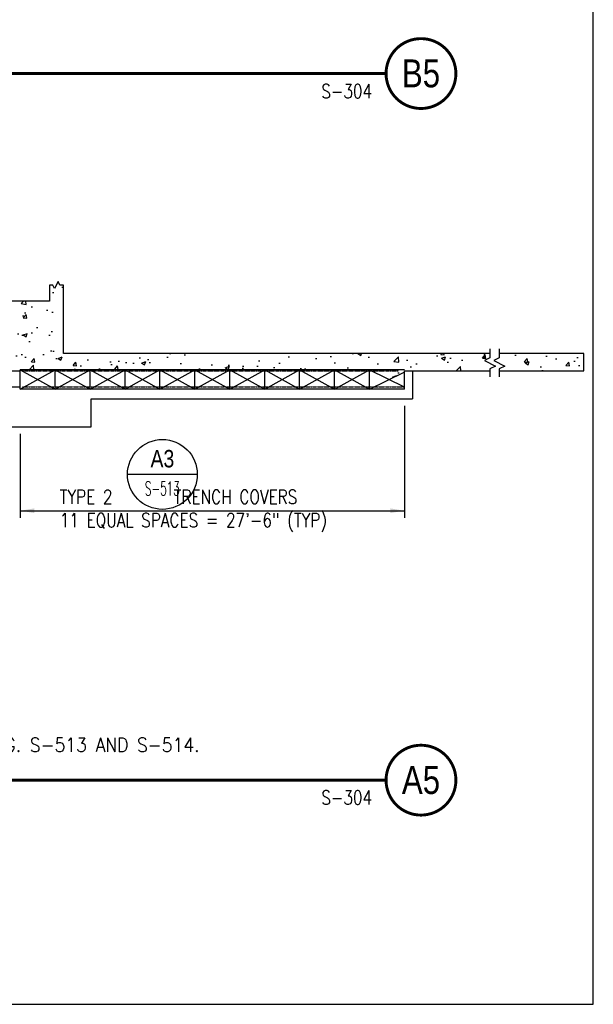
# Model space of a CAD drawing. Header units: inches. Extents: x -9715 to 32893, y -15613 to -1138.
# Tile 43 of 256: x 9129 to 9622, y -12415 to -11570. Entities that reach past the tile are written whole.
import ezdxf
from ezdxf.enums import TextEntityAlignment as Align

# ---------------------------------------------------------------- set-up
doc = ezdxf.new("R2010")
doc.units = ezdxf.units.IN
doc.header["$MEASUREMENT"] = 0
doc.linetypes.add('HIDDEN', pattern=[0.375, 0.25, -0.125])
doc.layers.get('0').update_dxf_attribs({"color": 252})
doc.layers.get('DEFPOINTS').update_dxf_attribs({"color": 11})
for name, color, linetype in [('S-ANNO-SYMB', 2, 'Continuous'), ('S-ANNO-TEXT', 2, 'Continuous'), ('S1', 2, 'Continuous'), ('S2', 7, 'Continuous'), ('S5', 1, 'Continuous'), ('S6', 1, 'Continuous')]:
    doc.layers.add(name, color=color, linetype=linetype)
doc.styles.add('125', font='romans.shx', dxfattribs={"width": 0.8, "height": 2})
doc.styles.add('FT', font='ROMANS.shx', dxfattribs={"width": 0.8, "height": 0.125})
doc.styles.add('ROMANS', font='ROMANS.shx', dxfattribs={"width": 0.8})
doc.styles.add('TITTEXTL', font='swiss.ttf', dxfattribs={"width": 0.8})
doc.styles.add('TT', font='swiss.ttf', dxfattribs={"width": 0.8, "height": 0.25})

# ---------------------------------------------------------------- blocks, each defined once
blk = doc.blocks.new('T-BULB_R')
at = {"const_width": 0.02604}
for points in [[(0.625, 0, 1), (0, 0, 1)], [(0.625, 0, -1), (0, 0, -1)]]:
    blk.add_lwpolyline(points, format="xyb", dxfattribs=at)
at = {"style": 'TT', "width": 0.8}
blk.add_attdef('SECTION_#', text='', height=0.25, dxfattribs=at).set_placement((0.3125, 0), align=Align.MIDDLE)
at = {"style": 'FT', "width": 0.8}
blk.add_attdef('SHEET_FROM', text='', height=0.125, dxfattribs=at).set_placement((-0.125, -0.21875), align=Align.RIGHT)
blk = doc.blocks.new('Anno_Section_A2')
at = {"color": 0, "linetype": 'ByBlock', "lineweight": -2}
blk.add_line((2.5, 0), (-2.5, 0), dxfattribs=at)
blk.add_circle((0, 0), 2.5, dxfattribs=at)
at = {"color": 0, "linetype": 'ByBlock', "lineweight": -2, "style": 'ROMANS', "width": 0.8}
blk.add_attdef('NUMBER', text='', height=1, dxfattribs=at).set_placement((0, 0.5), align=Align.CENTER)
blk.add_attdef('SHEET', text='', height=0.75, dxfattribs=at).set_placement((0, -0.5), align=Align.TOP_CENTER)

msp = doc.modelspace()

# ---------------------------------------------------------------- hatches: boundary and pattern name
at = {"layer": 'S6'}
h = msp.add_hatch(dxfattribs=at)
h.set_pattern_fill('AR-CONC', color=1, scale=5, style=0)
h.set_pattern_definition([(50, (0, 0), (35.86301, -3.137607), [3.75, -41.25]), (355, (0, 0), (-6.93757, 37.60961), [3, -33]), (100.4514, (2.99, -0.26), (28.92547, 34.47198), [3.18701, -35.057106]), (46.1842, (0, 10), (53.36205, -8.27595), [5.625, -61.875]), (96.6356, (4.447, 9.31), (46.73314, 48.7059), [4.78051, -52.58565]), (351.1842, (0, 10), (46.7331, 48.70593), [4.5, -49.5]), (21, (5, 7.5), (29.84535, -20.130945), [3.75, -41.25]), (326, (5, 7.5), (12.16577, 36.2575), [3, -33]), (71.4514, (7.487, 5.822), (42.01113, 16.126525), [3.18701, -35.057106]), (37.5, (0, 0), (0.607993, 16.644693), [0, -32.6, 0, -33.5, 0, -33.125]), (7.5, (0, 0), (13.153477, 19.720586), [0, -19.1, 0, -31.85, 0, -12.625]), (327.5, (-11.15, 0), (26.691122, -1.127744), [0, -12.5, 0, -39, 0, -51.75]), (317.5, (-16.15, 0), (29.15931, 5.00525), [0, -16.25, 0, -25.9, 0, -36.75])])
h.paths.add_polyline_path([(9528.64484, -11862.39065), (9533.35025, -11860.03795), (9533.35025, -11856.2683), (9166.86525, -11856.2683), (9166.86525, -11811.2683), (9166.86525, -11797.53279), (9163.86525, -11797.53279), (9162.36526, -11794.53279), (9159.36525, -11800.53279), (9157.86525, -11797.53279), (9154.86525, -11797.53279), (9154.86525, -11811.2683), (9120.86525, -11811.2683), (9120.86525, -11871.2683), (9129.86525, -11871.2683), (9129.86525, -11870.2683), (9429.86525, -11870.2683), (9446.75164, -11878.6433), (9459.86525, -11872.13945), (9459.86525, -11871.2683), (9533.35025, -11871.2683), (9533.35025, -11869.44878), (9538.05567, -11867.09608)])
h.paths.add_polyline_path([(9613.88035, -11856.2683), (9541.33176, -11856.2683), (9541.33176, -11860.03795), (9536.62634, -11862.39065), (9546.03718, -11867.09608), (9541.33176, -11869.44878), (9541.33176, -11871.2683), (9613.88035, -11871.2683)])

# ---------------------------------------------------------------- linework, layer by layer
at = {"layer": 'DEFPOINTS'}
msp.add_lwpolyline([(6742.15767, -12415.15395), (9622.15767, -12415.15395), (9622.15767, -10447.15395), (6742.15767, -10447.15395)], close=True, dxfattribs=at)
at = {"layer": 'S-ANNO-SYMB', "const_width": 2.688}
for points in [[(6876.49245, -11615.85521), (9444.10116, -11615.85521)], [(6876.49245, -12222.6645), (9444.10116, -12222.6645)]]:
    msp.add_lwpolyline(points, dxfattribs=at)
at = {"layer": 'S1', "color": 3}
for p, q in [((9154.86525, -11797.53279), (9154.86525, -11811.2683)), ((9166.86525, -11811.2683), (9166.86525, -11797.53279)), ((9154.86525, -11811.2683), (9120.86525, -11811.2683)), ((9166.86525, -11856.2683), (9166.86525, -11811.2683)), ((9533.35025, -11856.2683), (9166.86525, -11856.2683)), ((9613.88035, -11856.2683), (9541.33176, -11856.2683)), ((9613.88035, -11871.2683), (9613.88035, -11856.2683)), ((9120.86525, -11871.2683), (9129.86525, -11871.2683)), ((9459.86525, -11871.2683), (9533.35025, -11871.2683)), ((9541.33176, -11871.2683), (9613.88035, -11871.2683))]:
    msp.add_line(p, q, dxfattribs=at)
at = {"layer": 'S1', "color": 1, "linetype": 'HIDDEN'}
for p, q in [((9131.86525, -11871.2683), (9454.86525, -11871.2683)), ((9131.86525, -11885.0183), (9459.60546, -11885.0183))]:
    msp.add_line(p, q, dxfattribs=at)
at = {"layer": 'S1', "color": 2}
for p, q in [((9466.86525, -11871.2683), (9466.86525, -11895.2683)), ((8808.86525, -11885.0183), (9129.86525, -11885.0183)), ((9190.86525, -11919.2683), (9190.86525, -11895.2683)), ((9190.86525, -11895.2683), (9466.86525, -11895.2683)), ((8436.86525, -11919.2683), (9190.86525, -11919.2683))]:
    msp.add_line(p, q, dxfattribs=at)
at = {"layer": 'S1', "color": 1}
for points in [[(9166.86525, -11797.53279), (9163.86525, -11797.53279), (9162.36526, -11794.53279), (9159.36525, -11800.53279), (9157.86525, -11797.53279), (9154.86525, -11797.53279)], [(9533.35025, -11852.2683), (9533.35025, -11860.03795), (9528.64484, -11862.39065), (9538.05567, -11867.09608), (9533.35025, -11869.44878), (9533.35025, -11876.2683)], [(9541.33176, -11852.2683), (9541.33176, -11860.03795), (9536.62634, -11862.39065), (9546.03718, -11867.09608), (9541.33176, -11869.44878), (9541.33176, -11876.2683)]]:
    msp.add_lwpolyline(points, dxfattribs=at)
at = {"layer": 'S2', "color": 4}
for p, q in [((9129.86525, -11887.0183), (9129.86525, -11870.2683)), ((9459.86525, -11870.2683), (9129.86525, -11870.2683)), ((9159.86525, -11887.0183), (9159.86525, -11870.2683)), ((9189.86525, -11887.0183), (9189.86525, -11870.2683)), ((9219.86525, -11887.0183), (9219.86525, -11870.2683)), ((9249.86525, -11887.0183), (9249.86525, -11870.2683)), ((9279.86525, -11887.0183), (9279.86525, -11870.2683)), ((9309.86525, -11887.0183), (9309.86525, -11870.2683)), ((9339.86525, -11887.0183), (9339.86525, -11870.2683)), ((9369.86525, -11887.0183), (9369.86525, -11870.2683)), ((9399.86525, -11887.0183), (9399.86525, -11870.2683)), ((9429.86525, -11887.0183), (9429.86525, -11870.2683)), ((9459.86525, -11887.0183), (9459.86525, -11871.2683)), ((9459.86525, -11887.0183), (9129.86525, -11887.0183))]:
    msp.add_line(p, q, dxfattribs=at)
at = {"layer": 'S2', "color": 1}
for p, q in [((9129.86525, -11870.2683), (9159.86525, -11887.0183)), ((9129.86525, -11887.0183), (9159.86525, -11870.2683)), ((9159.86525, -11887.0183), (9189.86525, -11870.2683)), ((9159.86525, -11870.2683), (9189.86525, -11887.0183)), ((9189.86525, -11870.2683), (9219.86525, -11887.0183)), ((9189.86525, -11887.0183), (9219.86525, -11870.2683)), ((9219.86525, -11887.0183), (9249.86525, -11870.2683)), ((9219.86525, -11870.2683), (9249.86525, -11887.0183)), ((9249.86525, -11870.2683), (9279.86525, -11887.0183)), ((9249.86525, -11887.0183), (9279.86525, -11870.2683)), ((9279.86525, -11887.0183), (9309.86525, -11870.2683)), ((9279.86525, -11870.2683), (9309.86525, -11887.0183)), ((9309.86525, -11870.2683), (9339.86525, -11887.0183)), ((9309.86525, -11887.0183), (9339.86525, -11870.2683)), ((9339.86525, -11887.0183), (9369.86525, -11870.2683)), ((9339.86525, -11870.2683), (9369.86525, -11887.0183)), ((9369.86525, -11870.2683), (9399.86525, -11887.0183)), ((9369.86525, -11887.0183), (9399.86525, -11870.2683)), ((9399.86525, -11887.0183), (9429.86525, -11870.2683)), ((9399.86525, -11870.2683), (9429.86525, -11887.0183)), ((9429.86525, -11870.2683), (9459.60546, -11885.0183)), ((9429.86525, -11887.0183), (9459.60546, -11872.2683))]:
    msp.add_line(p, q, dxfattribs=at)
at = {"layer": 'S5', "color": 1}
for p, q in [((9459.86525, -11901.2683), (9459.86525, -11997.2683)), ((9129.86525, -11925.2683), (9129.86525, -11997.2683)), ((9129.86525, -11991.2683), (9459.86525, -11991.2683))]:
    msp.add_line(p, q, dxfattribs=at)
for points in [[(9141.86525, -11993.2683), (9141.86525, -11989.2683), (9129.86525, -11991.2683)], [(9447.86525, -11989.2683), (9447.86525, -11993.2683), (9459.86525, -11991.2683)]]:
    msp.add_solid(points, dxfattribs=at)

# ---------------------------------------------------------------- block references
at = {"layer": 'S-ANNO-SYMB', "xscale": 96.00000428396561, "yscale": 96.00000428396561, "zscale": 96.00000428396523}
for p, values in [((9444.10116, -11615.85521), {'SECTION_#': 'B5', 'SHEET_FROM': 'S-304'}), ((9444.10116, -12222.6645), {'SECTION_#': 'A5', 'SHEET_FROM': 'S-304'})]:
    msp.add_blockref('T-BULB_R', p, dxfattribs=at).add_auto_attribs(values)
at = {"layer": 'S-ANNO-SYMB'}
ref = msp.add_blockref('Anno_Section_A2', (9251.96959, -11960.09627), dxfattribs=dict(at, xscale=12, yscale=12, zscale=11.99999999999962))
ref.add_attrib('NUMBER', 'A3', dxfattribs={"layer": '0', "color": 0, "linetype": 'ByBlock', "lineweight": -2, "height": 15, "style": 'TITTEXTL', "width": 0.796875}).set_placement((9251.96959, -11954.09627, 250), align=Align.CENTER)
ref.add_attrib('SHEET', 'S-513', dxfattribs={"layer": '0', "color": 0, "linetype": 'ByBlock', "lineweight": -2, "height": 12, "style": 'ROMANS', "width": 0.55}).set_placement((9251.96959, -11966.09627, 250), align=Align.TOP_CENTER)

# ---------------------------------------------------------------- texts
at = {"layer": 'S-ANNO-TEXT', "ltscale": 20, "style": '125', "width": 0.9}
msp.add_text('FOR TRENCH COVER AND ROLLER GUIDE SEE DWG. S-513 AND S-514.', height=12.0000005, dxfattribs=at).set_placement((8761.27868, -12198.35603))
at = {"layer": 'S-ANNO-TEXT', "insert": (9163.79061, -11973.46436), "char_height": 12.0000005, "width": 282.1449489, "attachment_point": 1, "style": '125'}
msp.add_mtext('TYPE 2        TRENCH COVERS\\P11 EQUAL SPACES = 27\'-6" (TYP)', dxfattribs=at)

doc.saveas('drawing.dxf')
